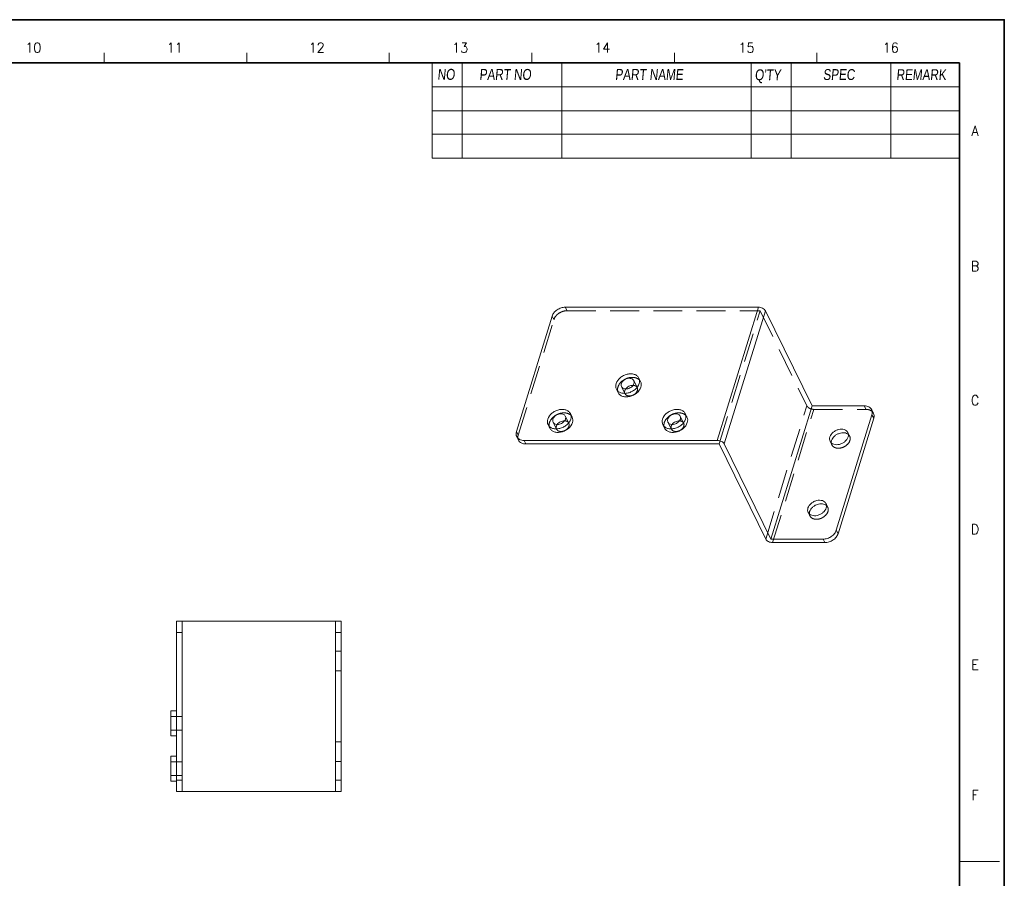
# Model space of a CAD drawing. Header units: millimetres. Extents: x 4497 to 11741, y 5958 to 12619.
# Tile 100 of 256: x 6506 to 6680, y 6604 to 6756. Entities that reach past the tile are written whole.
import ezdxf
from ezdxf.enums import TextEntityAlignment as Align

# ---------------------------------------------------------------- set-up
doc = ezdxf.new("R2010")
doc.units = ezdxf.units.MM
doc.header["$LTSCALE"] = 0.8
doc.linetypes.add('HIDDEN', pattern=[9.525, 6.35, -3.175])
doc.layers.get('0').update_dxf_attribs({"linetype": 'CONTINUOUS', "lineweight": 0})
doc.layers.add('3', color=5, linetype='HIDDEN', lineweight=0)
doc.styles.get("Standard").update_dxf_attribs({"font": 'romans.shx', "width": 0.8, "oblique": 5, "bigfont": 'whgtxt.shx'})

msp = doc.modelspace()

# ---------------------------------------------------------------- linework, layer by layer
at = {"color": 7, "linetype": 'Continuous'}
for p, q in [((6521.154, 6747.976), (6521.154, 6749.735)), ((6546.307, 6747.976), (6546.307, 6749.735)), ((6571.46, 6747.976), (6571.46, 6749.735)), ((6596.613, 6747.976), (6596.613, 6749.735)), ((6621.766, 6747.976), (6621.766, 6749.735)), ((6646.919, 6747.976), (6646.919, 6749.735)), ((6672.072, 6607.083), (6679.108, 6607.083))]:
    msp.add_line(p, q, dxfattribs=at)
at = {"color": 7, "linetype": 'Continuous', "lineweight": 35}
for p in [(6269.623, 6747.976), (6672.072, 6466.191)]:
    msp.add_line(p, (6672.072, 6747.976), dxfattribs=at)
for p, q in [((6579.023, 6747.976), (6579.023, 6731.164)), ((6584.3, 6747.976), (6584.3, 6731.164)), ((6579.023, 6731.164), (6672.072, 6731.164))]:
    msp.add_line(p, q)
at = {"color": 7}
for p, q in [((6601.89, 6747.976), (6601.89, 6731.164)), ((6635.31, 6747.976), (6635.31, 6731.164)), ((6642.346, 6747.976), (6642.346, 6731.164)), ((6659.935, 6747.976), (6659.935, 6731.164)), ((6579.023, 6743.754), (6672.072, 6743.754)), ((6579.023, 6739.533), (6672.072, 6739.533)), ((6579.023, 6735.385), (6672.072, 6735.385))]:
    msp.add_line(p, q, dxfattribs=at)
at = {"linetype": 'Continuous'}
for p, q in [((6636.591, 6704.864), (6602.512, 6704.864)), ((6629.329, 6681.364), (6636.591, 6704.864)), ((6630.555, 6680.742), (6637.817, 6704.242)), ((6646.053, 6687.458), (6637.817, 6704.242)), ((6593.892, 6682.93), (6600.185, 6703.297)), ((6615.787, 6691.733), (6615.482, 6692.354)), ((6611.837, 6689.794), (6611.532, 6690.416)), ((6638.791, 6663.959), (6646.053, 6687.458)), ((6655.264, 6687.458), (6646.053, 6687.458)), ((6656.575, 6686.773), (6656.88, 6686.151)), ((6603.719, 6685.466), (6603.414, 6686.088)), ((6623.983, 6685.466), (6623.678, 6686.088)), ((6650.328, 6665.525), (6656.622, 6685.892)), ((6650.633, 6664.904), (6656.927, 6685.27)), ((6656.622, 6685.892), (6656.927, 6685.27)), ((6599.769, 6683.528), (6599.464, 6684.149)), ((6620.033, 6683.528), (6619.728, 6684.149)), ((6593.938, 6682.049), (6594.243, 6681.428)), ((6595.25, 6681.364), (6595.555, 6680.742)), ((6629.329, 6681.364), (6595.25, 6681.364)), ((6595.555, 6680.742), (6629.634, 6680.742)), ((6629.634, 6680.742), (6637.87, 6663.959)), ((6638.791, 6663.959), (6630.555, 6680.742)), ((6650.633, 6664.904), (6650.328, 6665.525)), ((6648.002, 6663.959), (6638.791, 6663.959)), ((6639.096, 6663.337), (6648.307, 6663.337)), ((6648.307, 6663.337), (6648.002, 6663.959)), ((6533.938, 6619.449), (6533.938, 6649.449)), ((6533.938, 6649.449), (6562.938, 6649.449)), ((6534.938, 6619.449), (6534.938, 6649.449)), ((6561.938, 6619.449), (6561.938, 6649.449)), ((6562.938, 6619.449), (6562.938, 6649.449)), ((6561.938, 6647.449), (6562.938, 6647.449)), ((6532.938, 6629.249), (6532.938, 6633.649)), ((6533.938, 6633.649), (6532.938, 6633.649)), ((6533.938, 6629.249), (6532.938, 6629.249)), ((6532.938, 6621.249), (6532.938, 6625.649)), ((6533.938, 6625.649), (6532.938, 6625.649)), ((6533.938, 6621.249), (6532.938, 6621.249)), ((6562.938, 6621.449), (6561.938, 6621.449)), ((6562.938, 6619.449), (6533.938, 6619.449))]:
    msp.add_line(p, q, dxfattribs=at)
at = {"color": 7, "linetype": 'Continuous', "lineweight": 35}
msp.add_lwpolyline([(6259.968, 6755.583), (6259.968, 6458.583), (6679.968, 6458.583), (6679.968, 6755.583)], close=True, dxfattribs=at)
at = {"linetype": 'Continuous'}
for points, knots in [([(6602.512, 6704.864), (6602.261, 6704.864), (6601.749, 6704.776), (6601.055, 6704.439), (6600.496, 6703.941), (6600.253, 6703.514), (6600.185, 6703.297)], [0, 0, 0, 0, 0.253196, 0.516158, 0.7701025, 1, 1, 1, 1]), ([(6636.591, 6704.864), (6636.717, 6704.864), (6636.974, 6704.829), (6637.329, 6704.698), (6637.626, 6704.506), (6637.773, 6704.332), (6637.817, 6704.242)], [0, 0, 0, 0, 0.264725, 0.5366502, 0.7885287, 1, 1, 1, 1]), ([(6615.483, 6692.354), (6615.445, 6692.43), (6615.353, 6692.575), (6615.102, 6692.827), (6614.671, 6693.049), (6614.061, 6693.137), (6613.404, 6693.056), (6612.758, 6692.814), (6612.023, 6692.332), (6611.604, 6691.783), (6611.481, 6691.385)], [0, 0, 0, 0, 0.0509256, 0.1029905, 0.2136094, 0.3363179, 0.4698973, 0.6095543, 0.748806, 1, 1, 1, 1]), ([(6612.402, 6691.385), (6612.469, 6691.602), (6612.698, 6691.902), (6613.099, 6692.164), (6613.451, 6692.297), (6613.809, 6692.341), (6614.142, 6692.293), (6614.418, 6692.152), (6614.544, 6691.997), (6614.585, 6691.914)], [0, 0, 0, 0, 0.2513302, 0.3906546, 0.5303914, 0.6640539, 0.7868474, 0.8975455, 1, 1, 1, 1]), ([(6614.585, 6691.914), (6614.623, 6691.836), (6614.668, 6691.656), (6614.64, 6691.474), (6614.613, 6691.385)], [0, 0, 0, 0, 0.4826419, 1, 1, 1, 1]), ([(6615.534, 6691.385), (6615.584, 6691.548), (6615.634, 6691.881), (6615.553, 6692.211), (6615.483, 6692.354)], [0, 0, 0, 0, 0.5174354, 1, 1, 1, 1]), ([(6611.481, 6691.385), (6611.431, 6691.222), (6611.38, 6690.889), (6611.462, 6690.559), (6611.532, 6690.416)], [0, 0, 0, 0, 0.5174354, 1, 1, 1, 1]), ([(6611.532, 6690.416), (6611.569, 6690.341), (6611.662, 6690.196), (6611.913, 6689.944), (6612.344, 6689.722), (6612.954, 6689.634), (6613.611, 6689.714), (6614.257, 6689.957), (6614.992, 6690.439), (6615.411, 6690.988), (6615.534, 6691.385)], [0, 0, 0, 0, 0.0509256, 0.1029905, 0.2136094, 0.3363179, 0.4698973, 0.6095543, 0.748806, 1, 1, 1, 1]), ([(6611.837, 6689.795), (6611.875, 6689.719), (6611.967, 6689.574), (6612.219, 6689.322), (6612.649, 6689.1), (6613.259, 6689.012), (6613.916, 6689.093), (6614.562, 6689.335), (6615.297, 6689.817), (6615.716, 6690.366), (6615.839, 6690.764)], [0, 0, 0, 0, 0.050925, 0.1029906, 0.2136141, 0.3363283, 0.4699085, 0.6095639, 0.7488106, 1, 1, 1, 1]), ([(6612.43, 6690.856), (6612.392, 6690.934), (6612.347, 6691.114), (6612.375, 6691.296), (6612.402, 6691.385)], [0, 0, 0, 0, 0.4826419, 1, 1, 1, 1]), ([(6614.613, 6691.385), (6614.546, 6691.169), (6614.317, 6690.869), (6613.916, 6690.606), (6613.564, 6690.474), (6613.206, 6690.43), (6612.873, 6690.478), (6612.597, 6690.619), (6612.471, 6690.773), (6612.43, 6690.856)], [0, 0, 0, 0, 0.2513302, 0.3906546, 0.5303914, 0.6640539, 0.7868474, 0.8975455, 1, 1, 1, 1]), ([(6614.452, 6691.081), (6614.207, 6691.09), (6613.712, 6690.968), (6613.313, 6690.651), (6613.17, 6690.453)], [0, 0, 0, 0, 0.4999868, 1, 1, 1, 1]), ([(6615.839, 6690.764), (6615.889, 6690.927), (6615.939, 6691.26), (6615.858, 6691.59), (6615.787, 6691.733)], [0, 0, 0, 0, 0.5174375, 1, 1, 1, 1]), ([(6603.414, 6686.087), (6603.377, 6686.163), (6603.285, 6686.308), (6603.033, 6686.56), (6602.603, 6686.782), (6601.993, 6686.87), (6601.336, 6686.79), (6600.69, 6686.547), (6599.955, 6686.065), (6599.536, 6685.516), (6599.413, 6685.119)], [0, 0, 0, 0, 0.0509256, 0.1029905, 0.2136094, 0.3363179, 0.4698973, 0.6095543, 0.748806, 1, 1, 1, 1]), ([(6623.678, 6686.087), (6623.641, 6686.163), (6623.548, 6686.308), (6623.297, 6686.56), (6622.866, 6686.782), (6622.256, 6686.87), (6621.599, 6686.79), (6620.953, 6686.547), (6620.218, 6686.065), (6619.799, 6685.516), (6619.676, 6685.119)], [0, 0, 0, 0, 0.0509256, 0.1029905, 0.2136094, 0.3363179, 0.4698973, 0.6095543, 0.748806, 1, 1, 1, 1]), ([(6656.575, 6686.773), (6656.523, 6686.879), (6656.378, 6687.078), (6656.068, 6687.297), (6655.686, 6687.431), (6655.408, 6687.458), (6655.264, 6687.458)], [0, 0, 0, 0, 0.2268558, 0.4650527, 0.7220461, 1, 1, 1, 1]), ([(6656.622, 6685.892), (6656.667, 6686.04), (6656.713, 6686.343), (6656.639, 6686.643), (6656.575, 6686.773)], [0, 0, 0, 0, 0.5174311, 1, 1, 1, 1]), ([(6599.413, 6685.119), (6599.363, 6684.956), (6599.312, 6684.623), (6599.394, 6684.293), (6599.464, 6684.15)], [0, 0, 0, 0, 0.5174354, 1, 1, 1, 1]), ([(6599.464, 6684.15), (6599.501, 6684.074), (6599.594, 6683.929), (6599.845, 6683.677), (6600.276, 6683.455), (6600.885, 6683.367), (6601.542, 6683.448), (6602.188, 6683.69), (6602.924, 6684.172), (6603.343, 6684.721), (6603.466, 6685.119)], [0, 0, 0, 0, 0.0509256, 0.1029905, 0.2136094, 0.3363179, 0.4698973, 0.6095543, 0.748806, 1, 1, 1, 1]), ([(6600.362, 6684.59), (6600.324, 6684.668), (6600.279, 6684.848), (6600.306, 6685.03), (6600.334, 6685.119)], [0, 0, 0, 0, 0.4826419, 1, 1, 1, 1]), ([(6600.334, 6685.119), (6600.401, 6685.335), (6600.629, 6685.635), (6601.03, 6685.898), (6601.383, 6686.03), (6601.741, 6686.074), (6602.074, 6686.026), (6602.349, 6685.885), (6602.476, 6685.731), (6602.516, 6685.648)], [0, 0, 0, 0, 0.2513302, 0.3906546, 0.5303914, 0.6640539, 0.7868474, 0.8975455, 1, 1, 1, 1]), ([(6602.545, 6685.119), (6602.478, 6684.902), (6602.249, 6684.602), (6601.848, 6684.339), (6601.496, 6684.207), (6601.138, 6684.163), (6600.805, 6684.211), (6600.529, 6684.352), (6600.403, 6684.507), (6600.362, 6684.59)], [0, 0, 0, 0, 0.2513302, 0.3906546, 0.5303914, 0.6640539, 0.7868474, 0.8975455, 1, 1, 1, 1]), ([(6602.384, 6684.815), (6602.139, 6684.823), (6601.644, 6684.702), (6601.245, 6684.385), (6601.102, 6684.186)], [0, 0, 0, 0, 0.4999868, 1, 1, 1, 1]), ([(6602.516, 6685.648), (6602.555, 6685.57), (6602.599, 6685.39), (6602.572, 6685.208), (6602.545, 6685.119)], [0, 0, 0, 0, 0.4826419, 1, 1, 1, 1]), ([(6603.466, 6685.119), (6603.516, 6685.282), (6603.566, 6685.615), (6603.484, 6685.945), (6603.414, 6686.087)], [0, 0, 0, 0, 0.5174354, 1, 1, 1, 1]), ([(6603.771, 6684.497), (6603.821, 6684.66), (6603.871, 6684.993), (6603.789, 6685.323), (6603.719, 6685.466)], [0, 0, 0, 0, 0.5174375, 1, 1, 1, 1]), ([(6619.676, 6685.119), (6619.626, 6684.956), (6619.576, 6684.623), (6619.657, 6684.293), (6619.727, 6684.15)], [0, 0, 0, 0, 0.5174354, 1, 1, 1, 1]), ([(6619.727, 6684.15), (6619.765, 6684.074), (6619.857, 6683.929), (6620.108, 6683.677), (6620.539, 6683.455), (6621.149, 6683.367), (6621.806, 6683.448), (6622.452, 6683.69), (6623.187, 6684.172), (6623.606, 6684.721), (6623.729, 6685.119)], [0, 0, 0, 0, 0.0509256, 0.1029905, 0.2136094, 0.3363179, 0.4698973, 0.6095543, 0.748806, 1, 1, 1, 1]), ([(6620.625, 6684.59), (6620.587, 6684.668), (6620.542, 6684.848), (6620.57, 6685.03), (6620.597, 6685.119)], [0, 0, 0, 0, 0.4826419, 1, 1, 1, 1]), ([(6620.597, 6685.119), (6620.664, 6685.335), (6620.893, 6685.635), (6621.294, 6685.898), (6621.646, 6686.03), (6622.004, 6686.074), (6622.337, 6686.026), (6622.613, 6685.885), (6622.739, 6685.731), (6622.78, 6685.648)], [0, 0, 0, 0, 0.2513302, 0.3906546, 0.5303914, 0.6640539, 0.7868474, 0.8975455, 1, 1, 1, 1]), ([(6622.808, 6685.119), (6622.741, 6684.902), (6622.512, 6684.602), (6622.111, 6684.339), (6621.759, 6684.207), (6621.401, 6684.163), (6621.068, 6684.211), (6620.792, 6684.352), (6620.666, 6684.507), (6620.625, 6684.59)], [0, 0, 0, 0, 0.2513302, 0.3906546, 0.5303914, 0.6640539, 0.7868474, 0.8975455, 1, 1, 1, 1]), ([(6622.647, 6684.815), (6622.403, 6684.823), (6621.907, 6684.702), (6621.509, 6684.385), (6621.366, 6684.186)], [0, 0, 0, 0, 0.4999868, 1, 1, 1, 1]), ([(6622.78, 6685.648), (6622.818, 6685.57), (6622.863, 6685.39), (6622.835, 6685.208), (6622.808, 6685.119)], [0, 0, 0, 0, 0.4826419, 1, 1, 1, 1]), ([(6623.729, 6685.119), (6623.779, 6685.282), (6623.83, 6685.615), (6623.748, 6685.945), (6623.678, 6686.087)], [0, 0, 0, 0, 0.5174354, 1, 1, 1, 1]), ([(6624.034, 6684.497), (6624.084, 6684.66), (6624.135, 6684.993), (6624.053, 6685.323), (6623.983, 6685.466)], [0, 0, 0, 0, 0.5174375, 1, 1, 1, 1]), ([(6656.88, 6686.151), (6656.944, 6686.022), (6657.018, 6685.722), (6656.973, 6685.418), (6656.927, 6685.27)], [0, 0, 0, 0, 0.4825689, 1, 1, 1, 1]), ([(6599.769, 6683.528), (6599.806, 6683.452), (6599.899, 6683.307), (6600.15, 6683.055), (6600.581, 6682.833), (6601.191, 6682.745), (6601.848, 6682.826), (6602.494, 6683.068), (6603.229, 6683.55), (6603.648, 6684.1), (6603.771, 6684.497)], [0, 0, 0, 0, 0.050925, 0.1029906, 0.2136141, 0.3363283, 0.4699085, 0.6095639, 0.7488106, 1, 1, 1, 1]), ([(6620.033, 6683.528), (6620.07, 6683.452), (6620.162, 6683.307), (6620.414, 6683.055), (6620.845, 6682.833), (6621.454, 6682.745), (6622.111, 6682.826), (6622.757, 6683.068), (6623.492, 6683.55), (6623.911, 6684.1), (6624.034, 6684.497)], [0, 0, 0, 0, 0.050925, 0.1029906, 0.2136141, 0.3363283, 0.4699085, 0.6095639, 0.7488106, 1, 1, 1, 1]), ([(6652.377, 6682.746), (6652.348, 6682.806), (6652.274, 6682.922), (6652.074, 6683.122), (6651.732, 6683.299), (6651.247, 6683.369), (6650.724, 6683.304), (6650.21, 6683.112), (6649.625, 6682.728), (6649.292, 6682.291), (6649.194, 6681.975)], [0, 0, 0, 0, 0.0509256, 0.1029905, 0.2136094, 0.3363179, 0.4698973, 0.6095543, 0.748806, 1, 1, 1, 1]), ([(6593.892, 6682.93), (6593.846, 6682.782), (6593.8, 6682.479), (6593.875, 6682.179), (6593.938, 6682.049)], [0, 0, 0, 0, 0.5174311, 1, 1, 1, 1]), ([(6593.938, 6682.049), (6593.99, 6681.944), (6594.135, 6681.744), (6594.445, 6681.525), (6594.827, 6681.391), (6595.106, 6681.364), (6595.25, 6681.364)], [0, 0, 0, 0, 0.2268558, 0.4650527, 0.7220461, 1, 1, 1, 1]), ([(6595.555, 6680.742), (6595.411, 6680.742), (6595.132, 6680.77), (6594.75, 6680.903), (6594.44, 6681.123), (6594.295, 6681.322), (6594.243, 6681.428)], [0, 0, 0, 0, 0.2779539, 0.5349473, 0.7731442, 1, 1, 1, 1]), ([(6630.555, 6680.742), (6630.511, 6680.833), (6630.364, 6681.006), (6630.067, 6681.199), (6629.712, 6681.329), (6629.455, 6681.364), (6629.329, 6681.364)], [0, 0, 0, 0, 0.2114713, 0.4633498, 0.735275, 1, 1, 1, 1]), ([(6649.194, 6681.975), (6649.154, 6681.846), (6649.114, 6681.581), (6649.179, 6681.318), (6649.235, 6681.205)], [0, 0, 0, 0, 0.5174354, 1, 1, 1, 1]), ([(6649.235, 6681.205), (6649.264, 6681.144), (6649.338, 6681.029), (6649.538, 6680.828), (6649.881, 6680.652), (6650.365, 6680.582), (6650.888, 6680.646), (6651.402, 6680.839), (6651.987, 6681.222), (6652.32, 6681.659), (6652.418, 6681.975)], [0, 0, 0, 0, 0.0509256, 0.1029905, 0.2136094, 0.3363179, 0.4698973, 0.6095543, 0.748806, 1, 1, 1, 1]), ([(6649.499, 6681.354), (6649.488, 6681.318), (6649.452, 6681.18), (6649.44, 6681.036), (6649.447, 6680.93)], [0, 0, 0, 0, 0.2592896, 1, 1, 1, 1]), ([(6652.471, 6682.404), (6652.377, 6682.49), (6652.144, 6682.633), (6651.73, 6682.733), (6651.273, 6682.724), (6650.805, 6682.61), (6650.36, 6682.399), (6649.863, 6682.026), (6649.586, 6681.634), (6649.499, 6681.354)], [0, 0, 0, 0, 0.1062656, 0.2227372, 0.3495279, 0.4838308, 0.6210733, 0.7560621, 1, 1, 1, 1]), ([(6652.418, 6681.975), (6652.458, 6682.105), (6652.498, 6682.37), (6652.433, 6682.632), (6652.377, 6682.746)], [0, 0, 0, 0, 0.5174354, 1, 1, 1, 1]), ([(6645.321, 6669.442), (6645.281, 6669.312), (6645.241, 6669.047), (6645.306, 6668.785), (6645.362, 6668.671)], [0, 0, 0, 0, 0.5174354, 1, 1, 1, 1]), ([(6648.504, 6670.213), (6648.475, 6670.273), (6648.401, 6670.388), (6648.201, 6670.589), (6647.858, 6670.765), (6647.374, 6670.835), (6646.851, 6670.771), (6646.337, 6670.578), (6645.752, 6670.195), (6645.419, 6669.758), (6645.321, 6669.442)], [0, 0, 0, 0, 0.0509256, 0.1029905, 0.2136094, 0.3363179, 0.4698973, 0.6095543, 0.748806, 1, 1, 1, 1]), ([(6645.362, 6668.671), (6645.391, 6668.611), (6645.465, 6668.496), (6645.665, 6668.295), (6646.008, 6668.119), (6646.492, 6668.049), (6647.015, 6668.113), (6647.529, 6668.305), (6648.114, 6668.689), (6648.447, 6669.126), (6648.545, 6669.442)], [0, 0, 0, 0, 0.0509256, 0.1029905, 0.2136094, 0.3363179, 0.4698973, 0.6095543, 0.748806, 1, 1, 1, 1]), ([(6648.598, 6669.871), (6648.504, 6669.957), (6648.271, 6670.1), (6647.857, 6670.2), (6647.4, 6670.191), (6646.932, 6670.077), (6646.487, 6669.866), (6645.99, 6669.493), (6645.713, 6669.1), (6645.626, 6668.82)], [0, 0, 0, 0, 0.1062656, 0.2227372, 0.3495279, 0.4838308, 0.6210733, 0.7560621, 1, 1, 1, 1]), ([(6648.545, 6669.442), (6648.585, 6669.571), (6648.625, 6669.837), (6648.56, 6670.099), (6648.504, 6670.213)], [0, 0, 0, 0, 0.5174354, 1, 1, 1, 1]), ([(6645.626, 6668.82), (6645.615, 6668.785), (6645.579, 6668.647), (6645.567, 6668.502), (6645.574, 6668.397)], [0, 0, 0, 0, 0.2592896, 1, 1, 1, 1]), ([(6648.002, 6663.959), (6648.252, 6663.959), (6648.765, 6664.046), (6649.458, 6664.383), (6650.017, 6664.881), (6650.261, 6665.308), (6650.328, 6665.525)], [0, 0, 0, 0, 0.253196, 0.516158, 0.7701025, 1, 1, 1, 1]), ([(6650.633, 6664.904), (6650.566, 6664.686), (6650.322, 6664.259), (6649.763, 6663.761), (6649.07, 6663.425), (6648.557, 6663.337), (6648.307, 6663.337)], [0, 0, 0, 0, 0.2298975, 0.483842, 0.746804, 1, 1, 1, 1]), ([(6637.87, 6663.959), (6637.914, 6663.868), (6638.061, 6663.695), (6638.358, 6663.502), (6638.714, 6663.372), (6638.97, 6663.337), (6639.096, 6663.337)], [0, 0, 0, 0, 0.2114713, 0.4633498, 0.735275, 1, 1, 1, 1])]:
    msp.add_open_spline(points, degree=3, knots=knots, dxfattribs=at)
at = {"layer": '3'}
for p, q in [((6602.817, 6704.242), (6602.512, 6704.864)), ((6602.817, 6704.242), (6636.896, 6704.242)), ((6629.634, 6680.742), (6636.896, 6704.242)), ((6636.896, 6704.242), (6645.132, 6687.458)), ((6594.197, 6682.309), (6600.49, 6702.675)), ((6600.49, 6702.675), (6600.185, 6703.297)), ((6615.195, 6690.671), (6614.585, 6691.914)), ((6613.04, 6689.613), (6612.43, 6690.857)), ((6637.87, 6663.959), (6645.132, 6687.458)), ((6639.096, 6663.337), (6646.358, 6686.837)), ((6646.358, 6686.837), (6655.569, 6686.837)), ((6655.264, 6687.458), (6655.569, 6686.837)), ((6603.127, 6684.404), (6602.517, 6685.647)), ((6623.39, 6684.404), (6622.78, 6685.647)), ((6600.972, 6683.347), (6600.362, 6684.59)), ((6621.235, 6683.347), (6620.625, 6684.59)), ((6593.892, 6682.93), (6594.197, 6682.309)), ((6652.682, 6682.125), (6652.377, 6682.746)), ((6649.54, 6680.583), (6649.235, 6681.204)), ((6648.809, 6669.591), (6648.504, 6670.213)), ((6645.667, 6668.049), (6645.362, 6668.671)), ((6534.938, 6647.449), (6533.938, 6647.449)), ((6562.938, 6644.199), (6561.938, 6644.199)), ((6561.938, 6644.199), (6561.938, 6640.699)), ((6562.938, 6644.199), (6562.938, 6640.699)), ((6562.938, 6640.699), (6561.938, 6640.699)), ((6533.938, 6633.649), (6533.938, 6629.249)), ((6534.938, 6632.649), (6532.938, 6632.649)), ((6534.938, 6632.649), (6534.938, 6630.25)), ((6534.938, 6630.249), (6532.938, 6630.249)), ((6562.938, 6628.199), (6561.938, 6628.199)), ((6561.938, 6628.199), (6561.938, 6624.699)), ((6562.938, 6628.199), (6562.938, 6624.699)), ((6534.938, 6624.649), (6532.938, 6624.649)), ((6533.938, 6625.649), (6533.938, 6621.249)), ((6534.938, 6624.649), (6534.938, 6622.25)), ((6562.938, 6624.699), (6561.938, 6624.699)), ((6534.938, 6622.249), (6532.938, 6622.249)), ((6533.938, 6621.449), (6534.938, 6621.449))]:
    msp.add_line(p, q, dxfattribs=at)
for points, knots in [([(6600.49, 6702.675), (6600.558, 6702.893), (6600.801, 6703.32), (6601.36, 6703.818), (6602.054, 6704.154), (6602.566, 6704.242), (6602.817, 6704.242)], [0, 0, 0, 0, 0.2298975, 0.483842, 0.746804, 1, 1, 1, 1]), ([(6615.787, 6691.733), (6615.75, 6691.808), (6615.658, 6691.954), (6615.406, 6692.206), (6614.976, 6692.427), (6614.366, 6692.515), (6613.709, 6692.434), (6613.063, 6692.192), (6612.328, 6691.71), (6611.909, 6691.161), (6611.786, 6690.764)], [0, 0, 0, 0, 0.050925, 0.1029906, 0.2136141, 0.3363283, 0.4699085, 0.6095639, 0.7488106, 1, 1, 1, 1]), ([(6611.786, 6690.764), (6611.736, 6690.601), (6611.685, 6690.267), (6611.767, 6689.937), (6611.837, 6689.795)], [0, 0, 0, 0, 0.5174375, 1, 1, 1, 1]), ([(6613.012, 6690.142), (6612.985, 6690.053), (6612.957, 6689.871), (6613.002, 6689.691), (6613.04, 6689.614)], [0, 0, 0, 0, 0.5174147, 1, 1, 1, 1]), ([(6613.17, 6690.453), (6613.153, 6690.428), (6613.088, 6690.331), (6613.038, 6690.224), (6613.012, 6690.142)], [0, 0, 0, 0, 0.2605126, 1, 1, 1, 1]), ([(6613.04, 6689.614), (6613.081, 6689.531), (6613.207, 6689.376), (6613.483, 6689.235), (6613.815, 6689.187), (6614.174, 6689.231), (6614.526, 6689.363), (6614.927, 6689.626), (6615.156, 6689.925), (6615.223, 6690.142)], [0, 0, 0, 0, 0.1024554, 0.2131411, 0.3359236, 0.4695818, 0.6093208, 0.7486564, 1, 1, 1, 1]), ([(6615.195, 6690.671), (6615.165, 6690.731), (6615.083, 6690.846), (6614.908, 6690.975), (6614.692, 6691.058), (6614.534, 6691.079), (6614.452, 6691.081)], [0, 0, 0, 0, 0.2281356, 0.4668252, 0.7232903, 1, 1, 1, 1]), ([(6615.223, 6690.142), (6615.25, 6690.231), (6615.278, 6690.413), (6615.233, 6690.593), (6615.195, 6690.671)], [0, 0, 0, 0, 0.5174147, 1, 1, 1, 1]), ([(6646.358, 6686.837), (6646.232, 6686.837), (6645.976, 6686.871), (6645.62, 6687.002), (6645.323, 6687.195), (6645.176, 6687.368), (6645.132, 6687.458)], [0, 0, 0, 0, 0.264725, 0.5366502, 0.7885287, 1, 1, 1, 1]), ([(6655.569, 6686.837), (6655.713, 6686.837), (6655.991, 6686.809), (6656.374, 6686.676), (6656.683, 6686.456), (6656.828, 6686.257), (6656.88, 6686.151)], [0, 0, 0, 0, 0.2779539, 0.5349473, 0.7731442, 1, 1, 1, 1]), ([(6603.719, 6685.466), (6603.682, 6685.542), (6603.59, 6685.687), (6603.338, 6685.939), (6602.907, 6686.161), (6602.298, 6686.249), (6601.641, 6686.168), (6600.995, 6685.926), (6600.26, 6685.444), (6599.841, 6684.894), (6599.718, 6684.497)], [0, 0, 0, 0, 0.050925, 0.1029906, 0.2136141, 0.3363283, 0.4699085, 0.6095639, 0.7488106, 1, 1, 1, 1]), ([(6603.127, 6684.404), (6603.097, 6684.465), (6603.015, 6684.58), (6602.84, 6684.709), (6602.624, 6684.791), (6602.466, 6684.812), (6602.384, 6684.815)], [0, 0, 0, 0, 0.2281356, 0.4668252, 0.7232903, 1, 1, 1, 1]), ([(6623.983, 6685.466), (6623.945, 6685.542), (6623.853, 6685.687), (6623.602, 6685.939), (6623.171, 6686.161), (6622.561, 6686.249), (6621.904, 6686.168), (6621.258, 6685.926), (6620.523, 6685.444), (6620.104, 6684.894), (6619.981, 6684.497)], [0, 0, 0, 0, 0.050925, 0.1029906, 0.2136141, 0.3363283, 0.4699085, 0.6095639, 0.7488106, 1, 1, 1, 1]), ([(6623.39, 6684.404), (6623.36, 6684.465), (6623.278, 6684.58), (6623.103, 6684.709), (6622.887, 6684.791), (6622.729, 6684.812), (6622.647, 6684.815)], [0, 0, 0, 0, 0.2281356, 0.4668252, 0.7232903, 1, 1, 1, 1]), ([(6599.718, 6684.497), (6599.668, 6684.334), (6599.617, 6684.001), (6599.699, 6683.671), (6599.769, 6683.528)], [0, 0, 0, 0, 0.5174375, 1, 1, 1, 1]), ([(6600.944, 6683.875), (6600.917, 6683.787), (6600.889, 6683.605), (6600.934, 6683.425), (6600.972, 6683.347)], [0, 0, 0, 0, 0.5174147, 1, 1, 1, 1]), ([(6601.102, 6684.186), (6601.085, 6684.162), (6601.02, 6684.065), (6600.969, 6683.958), (6600.944, 6683.875)], [0, 0, 0, 0, 0.2605126, 1, 1, 1, 1]), ([(6600.972, 6683.347), (6601.013, 6683.264), (6601.139, 6683.109), (6601.415, 6682.968), (6601.747, 6682.92), (6602.106, 6682.964), (6602.458, 6683.096), (6602.859, 6683.359), (6603.088, 6683.659), (6603.155, 6683.875)], [0, 0, 0, 0, 0.1024554, 0.2131411, 0.3359236, 0.4695818, 0.6093208, 0.7486564, 1, 1, 1, 1]), ([(6603.155, 6683.875), (6603.182, 6683.964), (6603.209, 6684.146), (6603.165, 6684.326), (6603.127, 6684.404)], [0, 0, 0, 0, 0.5174147, 1, 1, 1, 1]), ([(6619.981, 6684.497), (6619.931, 6684.334), (6619.881, 6684.001), (6619.963, 6683.671), (6620.033, 6683.528)], [0, 0, 0, 0, 0.5174375, 1, 1, 1, 1]), ([(6621.207, 6683.875), (6621.18, 6683.787), (6621.153, 6683.605), (6621.197, 6683.425), (6621.235, 6683.347)], [0, 0, 0, 0, 0.5174147, 1, 1, 1, 1]), ([(6621.366, 6684.186), (6621.348, 6684.162), (6621.283, 6684.065), (6621.233, 6683.958), (6621.207, 6683.875)], [0, 0, 0, 0, 0.2605126, 1, 1, 1, 1]), ([(6621.235, 6683.347), (6621.276, 6683.264), (6621.402, 6683.109), (6621.678, 6682.968), (6622.011, 6682.92), (6622.369, 6682.964), (6622.721, 6683.096), (6623.122, 6683.359), (6623.351, 6683.659), (6623.418, 6683.875)], [0, 0, 0, 0, 0.1024554, 0.2131411, 0.3359236, 0.4695818, 0.6093208, 0.7486564, 1, 1, 1, 1]), ([(6623.418, 6683.875), (6623.445, 6683.964), (6623.473, 6684.146), (6623.428, 6684.326), (6623.39, 6684.404)], [0, 0, 0, 0, 0.5174147, 1, 1, 1, 1]), ([(6594.243, 6681.428), (6594.18, 6681.557), (6594.105, 6681.857), (6594.151, 6682.161), (6594.197, 6682.309)], [0, 0, 0, 0, 0.4825689, 1, 1, 1, 1]), ([(6649.54, 6680.583), (6649.569, 6680.523), (6649.643, 6680.407), (6649.843, 6680.207), (6650.186, 6680.03), (6650.671, 6679.96), (6651.193, 6680.025), (6651.707, 6680.217), (6652.292, 6680.601), (6652.625, 6681.038), (6652.723, 6681.354)], [0, 0, 0, 0, 0.0509256, 0.1029905, 0.2136094, 0.3363179, 0.4698973, 0.6095543, 0.748806, 1, 1, 1, 1]), ([(6652.682, 6682.124), (6652.669, 6682.15), (6652.613, 6682.253), (6652.536, 6682.345), (6652.471, 6682.404)], [0, 0, 0, 0, 0.2479012, 1, 1, 1, 1]), ([(6652.723, 6681.354), (6652.763, 6681.483), (6652.803, 6681.748), (6652.738, 6682.011), (6652.682, 6682.124)], [0, 0, 0, 0, 0.5174354, 1, 1, 1, 1]), ([(6649.447, 6680.93), (6649.449, 6680.9), (6649.464, 6680.78), (6649.5, 6680.663), (6649.54, 6680.583)], [0, 0, 0, 0, 0.2544826, 1, 1, 1, 1]), ([(6648.809, 6669.591), (6648.796, 6669.617), (6648.74, 6669.72), (6648.663, 6669.811), (6648.598, 6669.871)], [0, 0, 0, 0, 0.2479012, 1, 1, 1, 1]), ([(6648.85, 6668.82), (6648.89, 6668.95), (6648.93, 6669.215), (6648.865, 6669.477), (6648.809, 6669.591)], [0, 0, 0, 0, 0.5174354, 1, 1, 1, 1]), ([(6645.574, 6668.397), (6645.576, 6668.367), (6645.59, 6668.247), (6645.627, 6668.13), (6645.667, 6668.05)], [0, 0, 0, 0, 0.2544826, 1, 1, 1, 1]), ([(6645.667, 6668.05), (6645.696, 6667.99), (6645.77, 6667.874), (6645.97, 6667.674), (6646.313, 6667.497), (6646.797, 6667.427), (6647.32, 6667.491), (6647.834, 6667.684), (6648.419, 6668.067), (6648.752, 6668.504), (6648.85, 6668.82)], [0, 0, 0, 0, 0.0509256, 0.1029905, 0.2136094, 0.3363179, 0.4698973, 0.6095543, 0.748806, 1, 1, 1, 1])]:
    msp.add_open_spline(points, degree=3, knots=knots, dxfattribs=at)

# ---------------------------------------------------------------- texts
at = {"color": 7, "linetype": 'Continuous', "width": 0.933333}
for s, p in [('10', (6508.655, 6750.648)), ('11', (6533.589, 6750.648)), ('12', (6558.652, 6750.648)), ('13', (6583.972, 6750.648)), ('14', (6609.035, 6750.648)), ('15', (6634.483, 6750.648)), ('16', (6659.931, 6750.648)), ('A', (6674.8, 6735.996)), ('B', (6674.8, 6712.09)), ('C', (6674.8, 6688.441)), ('D', (6674.8, 6665.692)), ('E', (6674.8, 6641.786)), ('F', (6674.8, 6618.779))]:
    msp.add_text(s, height=1.759, dxfattribs=at).set_placement(p, align=Align.MIDDLE_CENTER)
at = {"linetype": 'Continuous', "char_height": 1.92627, "attachment_point": 1}
for s, insert in [('{\\fㅁㅌㅈㅂ|b0|i0|c129|p50;NO}', (6579.934, 6746.901)), ('{\\fㅁㅌㅈㅂ|b0|i0|c129|p50;PART NO}', (6587.335, 6746.889)), ('{\\fㅁㅌㅈㅂ|b0|i0|c129|p50;PART NAME}', (6611.289, 6746.889)), ("{\\fㅁㅌㅈㅂ|b0|i0|c129|p50;Q'TY}", (6635.932, 6746.826)), ('{\\fㅁㅌㅈㅂ|b0|i0|c129|p50;SPEC}', (6647.98, 6746.868)), ('{\\fㅁㅌㅈㅂ|b0|i0|c129|p50;REMARK}', (6660.899, 6746.847))]:
    msp.add_mtext(s, dxfattribs=dict(at, insert=insert))

doc.saveas('drawing.dxf')
